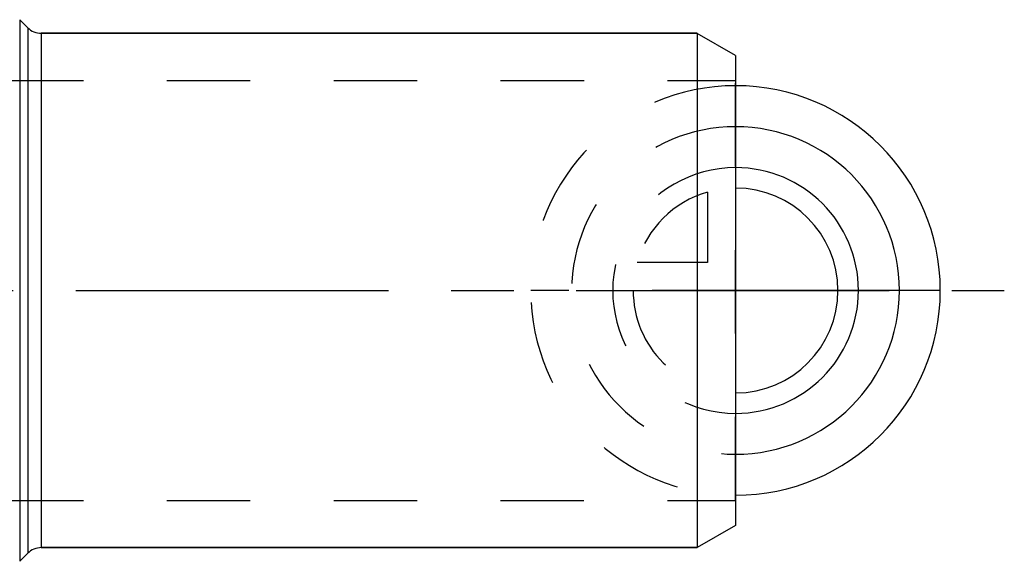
# Model space of a CAD drawing. Header units: millimetres. Extents: x 386 to 614, y 470 to 535.
# Tile 5 of 5: x 538 to 614, y 470 to 513. Entities that reach past the tile are written whole.
import ezdxf

# ---------------------------------------------------------------- set-up
doc = ezdxf.new("R2010")
doc.units = ezdxf.units.MM
doc.header["$LTSCALE"] = 65.185185
doc.linetypes.add('CENTER', pattern=[0.6, 0.375, -0.075, 0.075, -0.075])
doc.linetypes.add('HIDDEN', pattern=[0.2, 0.1, -0.1])
for name, color, linetype in [('ACHSEN_S', 7, 'CONTINUOUS'), ('FASEN', 7, 'CONTINUOUS'), ('FLAECHEN', 7, 'CONTINUOUS'), ('KONST.EL_MIT_GEO', 7, 'CONTINUOUS'), ('KURVEN', 7, 'CONTINUOUS')]:
    doc.layers.add(name, color=color, linetype=linetype)

msp = doc.modelspace()

# ---------------------------------------------------------------- linework, layer by layer
at = {"layer": 'ACHSEN_S', "color": 2, "linetype": 'CENTER'}
msp.add_line((385.5, 491.632), (614.5, 491.632), dxfattribs=at)
at = {"layer": 'FASEN', "color": 7, "linetype": 'Continuous'}
for p, q in [((539.248, 511.727), (590.5, 511.727)), ((593.499, 509.993), (590.499, 511.725)), ((590.5, 511.727), (590.5, 471.537)), ((593.5, 509.994), (593.5, 473.269)), ((593.499, 473.27), (590.499, 471.538)), ((539.248, 471.537), (590.5, 471.537))]:
    msp.add_line(p, q, dxfattribs=at)
at = {"layer": 'FLAECHEN', "color": 8, "linetype": 'HIDDEN'}
for p, q in [((470.842, 508.032), (593.5, 508.032)), ((470.841, 475.232), (593.5, 475.232))]:
    msp.add_line(p, q, dxfattribs=at)
at = {"layer": 'KONST.EL_MIT_GEO', "color": 7, "linetype": 'Continuous'}
for p, q in [((537.561, 512.792), (537.561, 470.471)), ((538.187, 512.166), (537.561, 512.792)), ((538.187, 512.166), (538.187, 471.097)), ((590.5, 511.727), (539.248, 511.727)), ((539.248, 511.727), (539.248, 471.537)), ((538.187, 471.097), (537.561, 470.471)), ((590.5, 471.537), (539.248, 471.537))]:
    msp.add_line(p, q, dxfattribs=at)
at = {"layer": 'KONST.EL_MIT_GEO', "color": 8, "linetype": 'HIDDEN'}
msp.add_line((593.5, 475.237), (593.5, 508.026), dxfattribs=at)
at = {"layer": 'KONST.EL_MIT_GEO', "color": 7, "linetype": 'Continuous'}
for centre, start, end in [((539.248, 513.227), 225, 270), ((539.248, 470.037), 90, 135)]:
    msp.add_arc(centre, 1.5, start, end, dxfattribs=at)
at = {"layer": 'KURVEN', "color": 8, "linetype": 'HIDDEN'}
for p, q in [((593.5, 506.628), (593.5, 476.635)), ((591.3, 499.323), (591.3, 493.832)), ((591.3, 493.832), (585.808, 493.832)), ((593.5, 491.632), (577.5, 491.632))]:
    msp.add_line(p, q, dxfattribs=at)
at = {"layer": 'KURVEN', "color": 40, "linetype": 'Continuous'}
msp.add_line((609.5, 491.632), (593.5, 491.632), dxfattribs=at)
at = {"layer": 'KURVEN', "color": 8, "linetype": 'HIDDEN'}
for radius, start, end in [(16, 90, 270), (12.8, 90, 270), (9.6, 90, 270.00007), (8, 105.96201, 164.03799), (8, 180, 270.00007)]:
    msp.add_arc((593.5, 491.632), radius, start, end, dxfattribs=at)
at = {"layer": 'KURVEN', "color": 40, "linetype": 'Continuous'}
for radius, start in [(16, 270), (12.8, 270), (9.6, 270.00007), (8, 270.00007)]:
    msp.add_arc((593.5, 491.632), radius, start, 90, dxfattribs=at)

doc.saveas('drawing.dxf')
